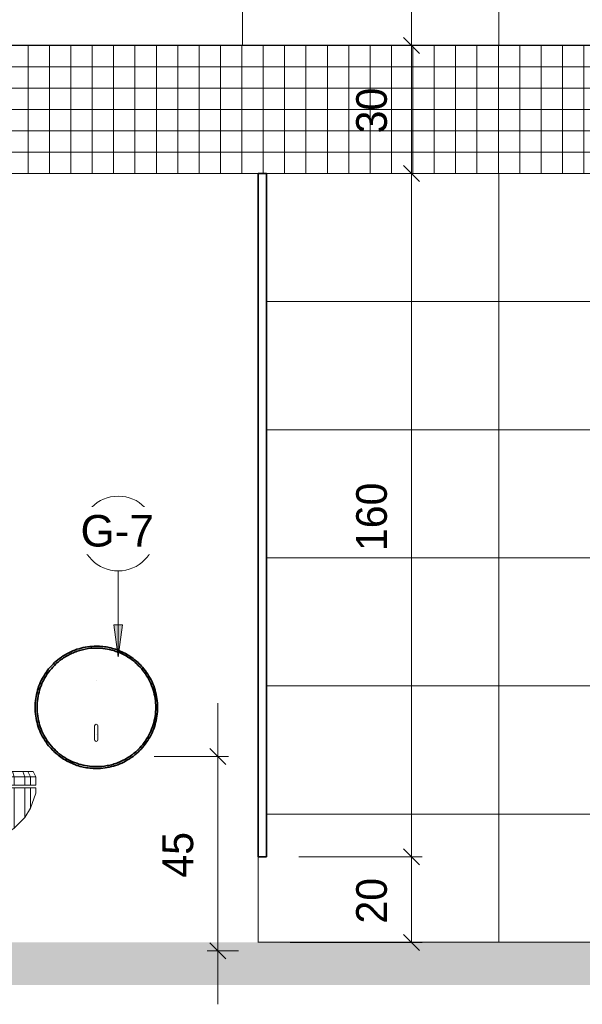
# Model space of a CAD drawing. Header units: metres. Extents: x -10.1 to 50.7, y -18 to 8.5.
# Tile 96 of 109: x 28.9 to 30.2, y -0.1 to 2.2. Entities that reach past the tile are written whole.
import ezdxf

# ---------------------------------------------------------------- set-up
doc = ezdxf.new("R2010")
doc.units = ezdxf.units.M
for name, color, linetype, lineweight in [('A-ANNO-DIMS', 4, 'Continuous', 18), ('A-ANNO-DIMS-25', 211, 'Continuous', 9), ('A-ANNO-KEYN', 231, 'Continuous', 9), ('A-DETL', 90, 'Continuous', 18), ('A-DETL-GENF', 92, 'Continuous', 18), ('A-GENM', 13, 'Continuous', 18), ('A-WALL', 113, 'Continuous', 18), ('A-WALL-PATT', 111, 'Continuous', 35), ('P-SANR-FIXT', 6, 'Continuous', 18)]:
    doc.layers.add(name, color=color, linetype=linetype, lineweight=lineweight)
doc.styles.add('Arial_1', font='arial.ttf', dxfattribs={"height": 0.073765})
doc.styles.add('Century Gothic_2', font='GOTHIC.TTF', dxfattribs={"height": 0.071856})
doc.dimstyles.new('_Cotas_detalhamento_3_mm_3', dxfattribs={"dimscale": 0.3048, "dimtxt": 0.075, "dimasz": 0.123031, "dimexe": 0.082021, "dimexo": 0.246063, "dimgap": 0.123031, "dimtad": 1, "dimdec": 0, "dimlfac": 100, "dimzin": 0, "dimdsep": 46, "dimtxsty": 'Century Gothic_2', "dimblk1": 'OBLIQUE', "dimblk2": 'OBLIQUE', "dimsah": 1, "dimcen": 0.09, "dimdle": 0.410105, "dimazin": 0, "dimtfac": 1, "dimtdec": 4, "dimtix": 1, "dimtmove": 0, "dimatfit": 3, "dimfxl": 1, "dimtvp": 1, "dimtolj": 1, "dimtzin": 0, "dimarcsym": 2})

# ---------------------------------------------------------------- blocks, each defined once
blk = doc.blocks.new('M_Toilet-Domestic-3D - M_Toilet-Domestic-3D-210232-Vista G')
at = {"layer": 'P-SANR-FIXT'}
for p, q in [((0.894, 0.7049), (0.7273, 0.7049)), ((0.9639, 0.7044), (0.9639, 0.7049)), ((0.9887, 0.661), (0.9858, 0.6933)), ((0.7273, 0.654), (0.894, 0.654)), ((0.9668, 0.4381), (0.9766, 0.654)), ((0.7273, 0.4381), (0.894, 0.4381)), ((0.894, 0.4381), (0.9668, 0.4381)), ((0.9576, 0.3935), (0.9668, 0.4381)), ((0.7273, 0.4011), (0.7288, 0.3935)), ((0.7288, 0.3935), (0.894, 0.3935)), ((0.894, 0.3935), (0.9576, 0.3935)), ((1.0464, 0.4001), (1.0401, 0.3873)), ((1.0464, 0.4001), (1.0589, 0.4001)), ((1.0589, 0.4001), (1.0528, 0.3873)), ((1.0589, 0.4001), (1.0711, 0.4001)), ((1.0711, 0.4001), (1.0655, 0.3873)), ((1.0711, 0.4001), (1.095, 0.4001)), ((1.095, 0.4001), (1.0909, 0.3873)), ((1.095, 0.4001), (1.1187, 0.4001)), ((1.1187, 0.4001), (1.1163, 0.3873)), ((1.1187, 0.4001), (1.143, 0.4001)), ((1.143, 0.4001), (1.1417, 0.3873)), ((1.143, 0.4001), (1.168, 0.4001)), ((1.168, 0.4001), (1.1672, 0.3873)), ((1.168, 0.4001), (1.1925, 0.4001)), ((1.1925, 0.4001), (1.242, 0.4001)), ((1.1925, 0.4001), (1.1925, 0.3873)), ((1.242, 0.4001), (1.2922, 0.4001)), ((1.242, 0.4001), (1.2431, 0.3873)), ((1.2922, 0.4001), (1.3424, 0.4001)), ((1.2922, 0.4001), (1.2941, 0.3873)), ((1.3424, 0.4001), (1.3925, 0.4001)), ((1.3424, 0.4001), (1.3448, 0.3873)), ((1.3925, 0.4001), (1.4424, 0.4001)), ((1.3925, 0.4001), (1.3956, 0.3873)), ((1.4424, 0.4001), (1.4668, 0.4001)), ((1.4424, 0.4001), (1.4464, 0.3873)), ((1.4668, 0.4001), (1.4788, 0.4001)), ((1.4668, 0.4001), (1.4718, 0.3873)), ((1.4788, 0.4001), (1.4909, 0.4001)), ((1.4788, 0.4001), (1.4845, 0.3873)), ((1.4909, 0.4001), (1.4972, 0.3873)), ((0.7534, 0.3746), (0.894, 0.3746)), ((0.933, 0.3746), (0.933, 0.3746)), ((1.0401, 0.3873), (1.0528, 0.3873)), ((1.0401, 0.3873), (1.0401, 0.3683)), ((1.0528, 0.3872), (1.0401, 0.3872)), ((1.0528, 0.3873), (1.0655, 0.3873)), ((1.0655, 0.3872), (1.0528, 0.3872)), ((1.0528, 0.3872), (1.0528, 0.3683)), ((1.0655, 0.3873), (1.0909, 0.3873)), ((1.0909, 0.3872), (1.0655, 0.3872)), ((1.0655, 0.3872), (1.0655, 0.3683)), ((1.0909, 0.3873), (1.1163, 0.3873)), ((1.1163, 0.3872), (1.0909, 0.3872)), ((1.0909, 0.3872), (1.0909, 0.3683)), ((1.1163, 0.3873), (1.1417, 0.3873)), ((1.1417, 0.3872), (1.1163, 0.3872)), ((1.1163, 0.3872), (1.1163, 0.3683)), ((1.1417, 0.3873), (1.1672, 0.3873)), ((1.1672, 0.3872), (1.1417, 0.3872)), ((1.1417, 0.3872), (1.1417, 0.3683)), ((1.1672, 0.3873), (1.1925, 0.3873)), ((1.1925, 0.3872), (1.1672, 0.3872)), ((1.1672, 0.3872), (1.1672, 0.3683)), ((1.1925, 0.3873), (1.2431, 0.3873)), ((1.2431, 0.3872), (1.1925, 0.3872)), ((1.1925, 0.3872), (1.1925, 0.3683)), ((1.2431, 0.3873), (1.2941, 0.3873)), ((1.2941, 0.3872), (1.2431, 0.3872)), ((1.2431, 0.3872), (1.2431, 0.3683)), ((1.2941, 0.3873), (1.3449, 0.3873)), ((1.2941, 0.3873), (1.2941, 0.3683)), ((1.3449, 0.3872), (1.2941, 0.3872)), ((1.3449, 0.3873), (1.3957, 0.3873)), ((1.3957, 0.3872), (1.3449, 0.3872)), ((1.3449, 0.3872), (1.3449, 0.3683)), ((1.3957, 0.3873), (1.4465, 0.3873)), ((1.4465, 0.3872), (1.3957, 0.3872)), ((1.3957, 0.3872), (1.3957, 0.3683)), ((1.4465, 0.3873), (1.4718, 0.3873)), ((1.4719, 0.3872), (1.4465, 0.3872)), ((1.4465, 0.3872), (1.4465, 0.3683)), ((1.4719, 0.3873), (1.4845, 0.3873)), ((1.4846, 0.3872), (1.4719, 0.3872)), ((1.4719, 0.3872), (1.4719, 0.3683)), ((1.4846, 0.3873), (1.4973, 0.3873)), ((1.4973, 0.3872), (1.4846, 0.3872)), ((1.4846, 0.3872), (1.4846, 0.3683)), ((1.4973, 0.3873), (1.4973, 0.3683)), ((0.7861, 0.3619), (0.7861, 0.3365)), ((0.7861, 0.3619), (0.7973, 0.3619)), ((0.7973, 0.3619), (1.0655, 0.3619)), ((1.0528, 0.3683), (1.0401, 0.3683)), ((1.0655, 0.3683), (1.0528, 0.3683)), ((1.0909, 0.3683), (1.0655, 0.3683)), ((1.0655, 0.3619), (1.0655, 0.3365)), ((1.0655, 0.3619), (1.0909, 0.3619)), ((1.1163, 0.3683), (1.0909, 0.3683)), ((1.0909, 0.3619), (1.1163, 0.3619)), ((1.0909, 0.204), (1.0909, 0.3619)), ((1.1417, 0.3683), (1.1163, 0.3683)), ((1.1163, 0.3619), (1.1417, 0.3619)), ((1.1163, 0.1895), (1.1163, 0.3619)), ((1.1672, 0.3683), (1.1417, 0.3683)), ((1.1417, 0.3619), (1.1672, 0.3619)), ((1.1417, 0.1827), (1.1417, 0.3619)), ((1.1925, 0.3683), (1.1672, 0.3683)), ((1.1672, 0.3619), (1.1925, 0.3619)), ((1.1672, 0.1782), (1.1672, 0.3619)), ((1.2431, 0.3683), (1.1925, 0.3683)), ((1.1925, 0.3619), (1.2431, 0.3619)), ((1.1925, 0.1976), (1.1925, 0.3619)), ((1.2941, 0.3683), (1.2431, 0.3683)), ((1.2431, 0.3619), (1.2941, 0.3619)), ((1.2431, 0.2019), (1.2431, 0.3619)), ((1.3449, 0.3683), (1.2941, 0.3683)), ((1.2941, 0.3619), (1.3449, 0.3619)), ((1.2941, 0.2048), (1.2941, 0.3619)), ((1.3957, 0.3683), (1.3449, 0.3683)), ((1.3449, 0.3619), (1.3957, 0.3619)), ((1.3449, 0.208), (1.3449, 0.3619)), ((1.4465, 0.3683), (1.3957, 0.3683)), ((1.3957, 0.3619), (1.4465, 0.3619)), ((1.3957, 0.2317), (1.3957, 0.3619)), ((1.4719, 0.3683), (1.4465, 0.3683)), ((1.4465, 0.3619), (1.4719, 0.3619)), ((1.4465, 0.267), (1.4465, 0.3619)), ((1.4846, 0.3683), (1.4719, 0.3683)), ((1.4719, 0.3619), (1.4846, 0.3619)), ((1.4719, 0.2924), (1.4719, 0.3619)), ((1.4973, 0.3683), (1.4846, 0.3683)), ((1.4846, 0.3619), (1.4973, 0.3619)), ((1.4846, 0.3144), (1.4846, 0.3619)), ((1.4846, 0.3144), (1.4973, 0.3492)), ((1.4973, 0.3492), (1.4973, 0.3619)), ((0.7973, 0.3365), (0.7861, 0.3365)), ((1.0655, 0.3365), (0.7973, 0.3365)), ((0.8115, 0.3365), (0.8115, 0.2064)), ((0.8496, 0.3365), (0.8496, 0.2064)), ((0.8496, 0.3365), (0.8496, 0.2064)), ((1.0528, 0.2645), (1.0401, 0.3365)), ((1.0401, 0.3365), (1.0528, 0.2645)), ((1.0528, 0.2645), (1.0528, 0.3365)), ((1.0655, 0.2296), (1.0655, 0.3365)), ((1.4719, 0.2924), (1.4846, 0.3144)), ((1.4465, 0.267), (1.4719, 0.2924)), ((1.0655, 0.2296), (1.0528, 0.2645)), ((1.0528, 0.2645), (1.0655, 0.2296)), ((1.3957, 0.2317), (1.4465, 0.267)), ((1.3449, 0.208), (1.3957, 0.2317)), ((1.085, 0.2064), (1.0655, 0.2296)), ((1.0655, 0.2296), (1.0909, 0.1994)), ((1.2992, 0.1914), (1.3449, 0.208)), ((0.8115, 0.2064), (0.7924, 0.0317)), ((0.8124, 0.2064), (0.8115, 0.2064)), ((0.8135, 0.2064), (0.8128, 0.2064)), ((0.816, 0.2064), (0.8135, 0.2064)), ((0.8178, 0.2064), (0.816, 0.2064)), ((0.8214, 0.2064), (0.8176, 0.2064)), ((0.824, 0.2064), (0.8214, 0.2064)), ((0.8289, 0.2064), (0.824, 0.2064)), ((0.8316, 0.2064), (0.8286, 0.2064)), ((0.8374, 0.2064), (0.8316, 0.2064)), ((0.8403, 0.2064), (0.8374, 0.2064)), ((0.8496, 0.2064), (0.8404, 0.2064)), ((0.8496, 0.2064), (0.8496, 0.0317)), ((0.8496, 0.2064), (1.085, 0.2064)), ((0.8496, 0.0317), (0.8496, 0.2064)), ((1.089, 0.2064), (0.8496, 0.2064)), ((1.0909, 0.1994), (1.1163, 0.185)), ((1.1163, 0.185), (1.1417, 0.1782)), ((1.1915, 0.1978), (1.1734, 0.0317)), ((1.3449, 0.0317), (1.3258, 0.2064)), ((1.1417, 0.1782), (1.1672, 0.1737)), ((1.1672, 0.1737), (1.1887, 0.1718)), ((0.7924, 0.0317), (0.789, 0)), ((0.7924, 0.0317), (0.9067, 0.0317)), ((0.9067, 0.0317), (0.9067, 0)), ((0.9068, 0), (0.9068, 0.0317)), ((1.2306, 0.0317), (0.9068, 0.0317)), ((1.1734, 0.0317), (1.2306, 0.0317)), ((1.2485, 0.0317), (1.2306, 0.0317)), ((1.2306, 0.0317), (1.2978, 0.0317)), ((1.2659, 0.0317), (1.2485, 0.0317)), ((1.2825, 0.0317), (1.2659, 0.0317)), ((1.2978, 0.0317), (1.2825, 0.0317)), ((1.3114, 0.0317), (1.2978, 0.0317)), ((1.2978, 0.0317), (1.3114, 0.0317)), ((1.323, 0.0317), (1.3114, 0.0317)), ((1.3114, 0.0317), (1.323, 0.0317)), ((1.3324, 0.0317), (1.323, 0.0317)), ((1.323, 0.0317), (1.3324, 0.0317)), ((1.3393, 0.0317), (1.3324, 0.0317)), ((1.3324, 0.0317), (1.3393, 0.0317)), ((1.3435, 0.0317), (1.3393, 0.0317)), ((1.3393, 0.0317), (1.3435, 0.0317)), ((1.3449, 0.0317), (1.3435, 0.0317)), ((1.3435, 0.0317), (1.3449, 0.0317)), ((1.3483, 0), (1.3449, 0.0317))]:
    blk.add_line(p, q, dxfattribs=at)
at = {"layer": 'P-SANR-FIXT', "flags": 128}
for points in [[(0.9732, 0.7049), (0.9731, 0.7049), (0.9729, 0.7049), (0.9726, 0.7049), (0.9722, 0.7049), (0.9716, 0.7049), (0.9709, 0.7049), (0.9701, 0.7049), (0.9692, 0.7049), (0.9681, 0.7049), (0.9669, 0.7049), (0.9657, 0.7049), (0.9642, 0.7049), (0.9627, 0.7049), (0.9611, 0.7049), (0.9594, 0.7049), (0.9575, 0.7049), (0.9556, 0.7049), (0.9535, 0.7049), (0.9514, 0.7049), (0.9492, 0.7049), (0.9469, 0.7049), (0.9445, 0.7049), (0.942, 0.7049), (0.9394, 0.7049), (0.9368, 0.7049), (0.9341, 0.7049), (0.9313, 0.7049), (0.9285, 0.7049), (0.9256, 0.7049), (0.9227, 0.7049), (0.9197, 0.7049), (0.9167, 0.7049), (0.9137, 0.7049), (0.9106, 0.7049), (0.9075, 0.7049), (0.9043, 0.7049), (0.9012, 0.7049), (0.898, 0.7049), (0.8949, 0.7049), (0.894, 0.7049)], [(0.9717, 0.7049), (0.972, 0.7049), (0.9725, 0.7049), (0.9729, 0.7049), (0.9731, 0.7049), (0.9732, 0.7049), (0.9732, 0.7049)], [(0.9732, 0.7049), (0.9737, 0.7048), (0.9742, 0.7048), (0.9747, 0.7048), (0.9752, 0.7047), (0.9757, 0.7046), (0.9762, 0.7045), (0.9767, 0.7044), (0.9772, 0.7042), (0.9777, 0.704), (0.9781, 0.7038), (0.9786, 0.7036), (0.9791, 0.7034), (0.9795, 0.7032), (0.9799, 0.7029), (0.9804, 0.7026), (0.9808, 0.7023), (0.9812, 0.702), (0.9816, 0.7017), (0.9819, 0.7014), (0.9823, 0.701), (0.9826, 0.7006), (0.983, 0.7002), (0.9833, 0.6998), (0.9836, 0.6994), (0.9839, 0.699), (0.9841, 0.6986), (0.9844, 0.6981), (0.9846, 0.6977), (0.9848, 0.6972), (0.985, 0.6968), (0.9852, 0.6963), (0.9854, 0.6958), (0.9855, 0.6953), (0.9856, 0.6948), (0.9857, 0.6943), (0.9858, 0.6938), (0.9858, 0.6933)], [(0.894, 0.654), (0.8976, 0.654), (0.9011, 0.654), (0.9046, 0.654), (0.9081, 0.654), (0.9116, 0.654), (0.915, 0.654), (0.9184, 0.654), (0.9218, 0.654), (0.9251, 0.654), (0.9284, 0.654), (0.9316, 0.654), (0.9348, 0.654), (0.9379, 0.654), (0.9409, 0.654), (0.9439, 0.654), (0.9468, 0.654), (0.9496, 0.654), (0.9523, 0.654), (0.9549, 0.654), (0.9574, 0.654), (0.9598, 0.654), (0.9621, 0.654), (0.9643, 0.654), (0.9664, 0.654), (0.9683, 0.654), (0.9702, 0.654), (0.9719, 0.654), (0.9735, 0.654), (0.975, 0.654), (0.9763, 0.654), (0.9776, 0.654), (0.9786, 0.654), (0.9796, 0.654), (0.9804, 0.654), (0.9811, 0.654), (0.9816, 0.654), (0.982, 0.654), (0.9822, 0.654), (0.9823, 0.654), (0.9823, 0.654)], [(0.9847, 0.6545), (0.9845, 0.6544), (0.9842, 0.6543), (0.984, 0.6543), (0.9837, 0.6542), (0.9835, 0.6542), (0.9832, 0.6541), (0.983, 0.6541), (0.9827, 0.6541), (0.9825, 0.6541)], [(0.987, 0.6561), (0.9868, 0.6559), (0.9866, 0.6557), (0.9864, 0.6555), (0.9862, 0.6554), (0.986, 0.6552), (0.9858, 0.6551), (0.9856, 0.6549), (0.9854, 0.6548), (0.9852, 0.6547)], [(0.9883, 0.6582), (0.9882, 0.658), (0.9881, 0.6577), (0.988, 0.6575), (0.9879, 0.6573), (0.9877, 0.6571), (0.9876, 0.6569), (0.9875, 0.6566), (0.9873, 0.6564), (0.9871, 0.6562)], [(0.9887, 0.6607), (0.9887, 0.6604), (0.9887, 0.6602), (0.9887, 0.6599), (0.9887, 0.6597), (0.9886, 0.6594), (0.9886, 0.6592), (0.9885, 0.6589), (0.9885, 0.6587), (0.9884, 0.6584)], [(0.9576, 0.3935), (0.9573, 0.3925), (0.957, 0.3915), (0.9567, 0.3906), (0.9563, 0.3897), (0.9558, 0.3887), (0.9553, 0.3878), (0.9548, 0.387), (0.9543, 0.3861), (0.9537, 0.3853), (0.9531, 0.3844), (0.9525, 0.3837), (0.9518, 0.3829), (0.9511, 0.3822), (0.9504, 0.3814), (0.9496, 0.3808), (0.9488, 0.3801), (0.948, 0.3795), (0.9472, 0.3789), (0.9463, 0.3784), (0.9455, 0.3779), (0.9446, 0.3774), (0.9436, 0.377), (0.9427, 0.3765), (0.9418, 0.3762), (0.9408, 0.3759), (0.9398, 0.3756), (0.9388, 0.3753), (0.9379, 0.3751), (0.9369, 0.3749), (0.9358, 0.3748), (0.9348, 0.3747), (0.9338, 0.3747), (0.9331, 0.3746)], [(0.894, 0.3746), (0.8956, 0.3746), (0.8971, 0.3746), (0.8987, 0.3746), (0.9002, 0.3746), (0.9018, 0.3746), (0.9033, 0.3746), (0.9048, 0.3746), (0.9063, 0.3746), (0.9078, 0.3746), (0.9092, 0.3746), (0.9107, 0.3746), (0.9121, 0.3746), (0.9134, 0.3746), (0.9148, 0.3746), (0.9161, 0.3746), (0.9173, 0.3746), (0.9186, 0.3746), (0.9198, 0.3746), (0.9209, 0.3746), (0.922, 0.3746), (0.9231, 0.3746), (0.9241, 0.3746), (0.9251, 0.3746), (0.926, 0.3746), (0.9269, 0.3746), (0.9277, 0.3746), (0.9285, 0.3746), (0.9292, 0.3746), (0.9298, 0.3746), (0.9304, 0.3746), (0.931, 0.3746), (0.9314, 0.3746), (0.9319, 0.3746), (0.9322, 0.3746), (0.9325, 0.3746), (0.9327, 0.3746), (0.9329, 0.3746), (0.933, 0.3746), (0.9331, 0.3746), (0.9331, 0.3746)]]:
    blk.add_lwpolyline(points, dxfattribs=at)
at = {"layer": 'P-SANR-FIXT'}
blk.add_open_spline([(0.7288, 0.3935), (0.7293, 0.3917), (0.7303, 0.3891), (0.7322, 0.3859), (0.7339, 0.3837), (0.7358, 0.3817), (0.7379, 0.3799), (0.7402, 0.3783), (0.7426, 0.377), (0.7452, 0.376), (0.7487, 0.375), (0.7515, 0.3746), (0.7534, 0.3746)], degree=3, knots=[-1, -1, -1, -1, -0.833333, -0.75, -0.666667, -0.583333, -0.5, -0.416667, -0.333333, -0.25, -0.166667, 0, 0, 0, 0], dxfattribs=at)
blk = doc.blocks.new('Toilet_tissue_dispenser_12762 - Toilet_tissue_dispenser_12762-355518-Vista G')
at = {"layer": 'A-GENM'}
for p, q in [((1.6347, 0.4744), (1.6347, 0.5066)), ((1.6427, 0.5066), (1.6427, 0.4744))]:
    blk.add_line(p, q, dxfattribs=at)
for centre, start_param, end_param in [((1.6387, 0.5066), 0, 1.570796), ((1.6387, 0.5066), 4.712389, 6.283185), ((1.6387, 0.4744), 1.570796, 3.141593), ((1.6387, 0.4744), 3.141593, 4.712389)]:
    blk.add_ellipse(centre, major_axis=(0, 0.004), ratio=1, start_param=start_param, end_param=end_param, dxfattribs=at)
at = {"layer": 'A-GENM', "lineweight": 35}
for points, knots in [([(1.6387, 0.6934), (1.6319, 0.6934), (1.6183, 0.6925), (1.5983, 0.6881), (1.5791, 0.6809), (1.5551, 0.6678), (1.5291, 0.6453), (1.5068, 0.6105), (1.4951, 0.5709), (1.4951, 0.5296), (1.5068, 0.4899), (1.5272, 0.4581), (1.5523, 0.4347), (1.5788, 0.419), (1.6032, 0.4108), (1.6234, 0.4076), (1.6336, 0.407), (1.6387, 0.407)], [0, 0, 0, 0, 0.045455, 0.090909, 0.136364, 0.181818, 0.272727, 0.363636, 0.454545, 0.545455, 0.636364, 0.727273, 0.795455, 0.863636, 0.931818, 0.965909, 1, 1, 1, 1]), ([(1.6387, 0.407), (1.6456, 0.407), (1.6592, 0.408), (1.6792, 0.4123), (1.6985, 0.4195), (1.7225, 0.4326), (1.7485, 0.4551), (1.7709, 0.4899), (1.7825, 0.5296), (1.7825, 0.5709), (1.7709, 0.6106), (1.7504, 0.6424), (1.7253, 0.6658), (1.6987, 0.6815), (1.6743, 0.6896), (1.6541, 0.6929), (1.6439, 0.6934), (1.6387, 0.6934)], [0, 0, 0, 0, 0.045455, 0.090909, 0.136364, 0.181818, 0.272727, 0.363636, 0.454545, 0.545455, 0.636364, 0.727273, 0.795455, 0.863636, 0.931818, 0.965909, 1, 1, 1, 1]), ([(1.6387, 0.4114), (1.6318, 0.4114), (1.618, 0.4124), (1.5977, 0.4171), (1.5783, 0.4247), (1.5543, 0.4386), (1.5287, 0.4624), (1.5077, 0.4988), (1.4984, 0.5397), (1.5015, 0.5816), (1.5168, 0.6206), (1.5397, 0.6494), (1.5645, 0.6684), (1.5839, 0.6782), (1.6003, 0.6838), (1.6172, 0.6878), (1.63, 0.6891), (1.6387, 0.6891)], [0, 0, 0, 0, 0.047619, 0.095238, 0.142857, 0.190476, 0.285714, 0.380952, 0.47619, 0.571429, 0.666667, 0.761905, 0.821429, 0.880952, 0.910714, 0.940476, 1, 1, 1, 1]), ([(1.6387, 0.6891), (1.6457, 0.6891), (1.6595, 0.6881), (1.6799, 0.6835), (1.6993, 0.6759), (1.7234, 0.662), (1.7491, 0.6382), (1.7701, 0.6018), (1.7795, 0.5608), (1.7763, 0.5188), (1.7609, 0.4797), (1.738, 0.4509), (1.7131, 0.4319), (1.6937, 0.4221), (1.6773, 0.4166), (1.6603, 0.4125), (1.6474, 0.4114), (1.6387, 0.4114)], [0, 0, 0, 0, 0.047619, 0.095238, 0.142857, 0.190476, 0.285714, 0.380952, 0.47619, 0.571429, 0.666667, 0.761905, 0.821429, 0.880952, 0.910714, 0.940476, 1, 1, 1, 1])]:
    blk.add_open_spline(points, degree=3, knots=knots, dxfattribs=at)
blk = doc.blocks.new('Toilet_tissue_dispenser_12762 - Toilet_tissue_dispenser_12762-V26-Vista G')
at = {"layer": 'A-GENM'}
for p, q in [((1.6388, 0.6126), (1.6387, 0.6126)), ((1.6387, 0.4878), (1.6388, 0.4878))]:
    blk.add_line(p, q, dxfattribs=at)
blk = doc.blocks.new('DIMBLOCK89-Vista G')
at = {"layer": 'A-ANNO-DIMS-25', "lineweight": 18}
for p, q in [((29.78, 0.2), (29.7613, 0.2188)), ((29.78, 0.2), (29.7988, 0.1812)), ((29.78, 0), (29.7613, 0.0188)), ((29.78, 0), (29.7988, -0.0188))]:
    blk.add_line(p, q, dxfattribs=at)
at = {"layer": 'A-ANNO-DIMS-25'}
for p, q in [((29.516, 0.2), (29.805, 0.2)), ((29.78, 0.2), (29.516, 0.2)), ((29.78, 0), (29.78, 0.2)), ((29.496, 0), (29.805, 0)), ((29.78, 0), (29.496, 0))]:
    blk.add_line(p, q, dxfattribs=at)
at = {"layer": 'A-ANNO-DIMS-25', "color": 0, "insert": (29.6504, 0.044), "char_height": 0.07186, "width": 0.134286, "attachment_point": 1, "rotation": 90, "line_spacing_factor": 0.984117, "style": 'Century Gothic_2'}
blk.add_mtext('20', dxfattribs=at)
blk = doc.blocks.new('_Oblique')
at = {"color": 0, "linetype": 'ByBlock', "lineweight": -2}
blk.add_line((-0.5, -0.5), (0.5, 0.5), dxfattribs=at)
blk = doc.blocks.new('DIMBLOCK90-Vista G')
at = {"layer": 'A-ANNO-DIMS-25'}
for p, q in [((29.516, 1.8), (29.805, 1.8)), ((29.78, 1.8), (29.516, 1.8)), ((29.78, 0.2), (29.78, 1.8)), ((29.516, 0.2), (29.805, 0.2)), ((29.78, 0.2), (29.516, 0.2))]:
    blk.add_line(p, q, dxfattribs=at)
at = {"layer": 'A-ANNO-DIMS-25', "lineweight": 18}
for p, q in [((29.78, 1.8), (29.7613, 1.8188)), ((29.78, 1.8), (29.7988, 1.7812)), ((29.78, 0.2), (29.7613, 0.2188)), ((29.78, 0.2), (29.7988, 0.1812))]:
    blk.add_line(p, q, dxfattribs=at)
at = {"layer": 'A-ANNO-DIMS-25', "color": 0, "insert": (29.6504, 0.9161), "char_height": 0.07186, "width": 0.201429, "attachment_point": 1, "rotation": 90, "line_spacing_factor": 0.984117, "style": 'Century Gothic_2'}
blk.add_mtext('160', dxfattribs=at)
blk = doc.blocks.new('DIMBLOCK91-Vista G')
at = {"layer": 'A-ANNO-DIMS-25'}
for p, q in [((29.8285, 2.1), (29.755, 2.1)), ((29.78, 1.8), (29.78, 2.1)), ((29.78, 2.1), (29.8285, 2.1)), ((29.516, 1.8), (29.805, 1.8)), ((29.78, 1.8), (29.516, 1.8))]:
    blk.add_line(p, q, dxfattribs=at)
at = {"layer": 'A-ANNO-DIMS-25', "lineweight": 18}
for p, q in [((29.78, 2.1), (29.7613, 2.1187)), ((29.78, 2.1), (29.7988, 2.0812)), ((29.78, 1.8), (29.7613, 1.8188)), ((29.78, 1.8), (29.7988, 1.7812))]:
    blk.add_line(p, q, dxfattribs=at)
at = {"layer": 'A-ANNO-DIMS-25', "color": 0, "insert": (29.6504, 1.894), "char_height": 0.07186, "width": 0.134286, "attachment_point": 1, "rotation": 90, "line_spacing_factor": 0.984117, "style": 'Century Gothic_2'}
blk.add_mtext('30', dxfattribs=at)
blk = doc.blocks.new('DIMBLOCK92-Vista G')
at = {"layer": 'A-ANNO-DIMS-25'}
for p, q in [((29.78, 2.1), (29.78, 3.975)), ((29.8285, 3.85), (29.755, 3.85)), ((29.78, 3.85), (29.8285, 3.85)), ((29.8285, 2.1), (29.755, 2.1)), ((29.78, 2.1), (29.8285, 2.1))]:
    blk.add_line(p, q, dxfattribs=at)
at = {"layer": 'A-ANNO-DIMS-25', "lineweight": 18}
for p, q in [((29.78, 3.85), (29.7613, 3.8687)), ((29.78, 3.85), (29.7988, 3.8312)), ((29.78, 2.1), (29.7613, 2.1187)), ((29.78, 2.1), (29.7988, 2.0812))]:
    blk.add_line(p, q, dxfattribs=at)
at = {"layer": 'A-ANNO-DIMS-25', "color": 0, "insert": (29.6504, 2.8911), "char_height": 0.07186, "width": 0.201429, "attachment_point": 1, "rotation": 90, "line_spacing_factor": 0.984117, "style": 'Century Gothic_2'}
blk.add_mtext('175', dxfattribs=at)
blk = doc.blocks.new('M_Identificador de nota-chave - Texto da nota-chave-86548-Vista G')
at = {"layer": 'A-ANNO-KEYN'}
blk.add_circle((0.8809, 1.0188), 0.0875, dxfattribs=at)
blk = doc.blocks.new('DIMBLOCK93-Vista G')
at = {"layer": 'A-ANNO-DIMS-25'}
for p, q in [((29.3269, -0.145), (29.3269, 0.56)), ((29.1776, 0.435), (29.3519, 0.435)), ((29.3269, 0.435), (29.1776, 0.435)), ((29.3754, -0.02), (29.3019, -0.02)), ((29.3269, -0.02), (29.3754, -0.02))]:
    blk.add_line(p, q, dxfattribs=at)
at = {"layer": 'A-ANNO-DIMS-25', "lineweight": 18}
for p, q in [((29.3269, 0.435), (29.3082, 0.4537)), ((29.3269, 0.435), (29.3457, 0.4162)), ((29.3269, -0.02), (29.3082, -0.0013)), ((29.3269, -0.02), (29.3457, -0.0388))]:
    blk.add_line(p, q, dxfattribs=at)
at = {"layer": 'A-ANNO-DIMS-25', "color": 0, "insert": (29.1973, 0.1515), "char_height": 0.07186, "width": 0.134286, "attachment_point": 1, "rotation": 90, "line_spacing_factor": 0.984117, "style": 'Century Gothic_2'}
blk.add_mtext('45', dxfattribs=at)

msp = doc.modelspace()

# ---------------------------------------------------------------- hatches: boundary and pattern name
at = {"layer": 'A-ANNO-KEYN'}
msp.add_hatch(color=256, dxfattribs=at).paths.add_polyline_path([(29.0938, 0.6688), (29.1036, 0.7438), (29.0839, 0.7438)], flags=0)
at = {"layer": 'A-DETL-GENF'}
h = msp.add_hatch(color=7, dxfattribs=at)
h.paths.add_polyline_path([(28.623, -0.1), (33.1865, -0.1), (33.1865, 0), (27.971, 0), (27.971, -0.1), (28.297, -0.1)], flags=0)
h.paths.add_polyline_path([(27.971, 3.85), (33.1867, 3.85), (33.1867, 4), (27.971, 4)], flags=0)
h = msp.add_hatch(dxfattribs=at)
h.set_pattern_fill('FP_21', color=12, style=0, pattern_type=2)
h.set_pattern_definition([(0, (-27.467, 0), (0, 0.05), []), (90, (-27.467, 0), (-0.05, 3e-18), [])])
h.paths.add_polyline_path([(28.121, 1.8), (30.241, 1.8), (30.241, 2), (31.081, 2), (31.081, 1.8), (33.181, 1.8), (33.181, 2.1), (28.121, 2.1), (28.121, 1.9499)], flags=0)
h.paths.add_polyline_path([(33.1699, 2.073), (33.1699, 2.073), (33.1728, 2.073)], flags=0)
h.paths.add_polyline_path([(33.1699, 2.08), (33.1699, 2.08), (33.1714, 2.0801)], flags=0)
at = {"layer": 'A-WALL-PATT', "lineweight": 18}
h = msp.add_hatch(dxfattribs=at)
h.set_pattern_fill('FP_20', color=256, style=0, pattern_type=2)
h.set_pattern_definition([(0, (-27.016, 0), (0, 0.3), []), (90, (-27.016, 0), (-0.6, 4e-17), [])])
h.paths.add_polyline_path([(29.441, 0), (30.241, 0), (30.241, 1.8), (29.441, 1.8), (29.441, 0.2), (29.421, 0.2), (29.421, 0)], flags=0)
h.paths.add_polyline_path([(31.5571, 0), (31.871, 0), (31.871, 1.8), (31.081, 1.8), (31.081, 0), (31.3941, 0)], flags=0)
h.paths.add_polyline_path([(33.0801, 2.1), (33.1779, 2.1001), (33.1779, 2.1022), (33.181, 2.1022), (33.181, 3.2), (28.131, 3.2), (28.1311, 3.0982), (28.141, 3.0982), (28.141, 2.1017), (28.131, 2.1017), (28.131, 2.1), (33.0241, 2.1)], flags=0)

# ---------------------------------------------------------------- linework, layer by layer
at = {"layer": 'A-ANNO-KEYN'}
for p, q in [((29.0938, 0.8295), (29.0938, 0.8697)), ((29.0938, 0.6688), (29.0938, 0.8295)), ((29.1036, 0.7438), (29.0839, 0.7438)), ((29.0839, 0.7438), (29.0938, 0.6688)), ((29.0938, 0.6688), (29.1036, 0.7438))]:
    msp.add_line(p, q, dxfattribs=at)
at = {"layer": 'A-DETL'}
for p, q in [((33.181, 2.1), (28.121, 2.1)), ((28.121, 1.8), (30.241, 1.8))]:
    msp.add_line(p, q, dxfattribs=at)
at = {"layer": 'A-WALL'}
for p, q in [((29.421, 1.8), (28.131, 1.8)), ((29.421, 0), (29.421, 0.2))]:
    msp.add_line(p, q, dxfattribs=at)
at = {"layer": 'A-WALL', "lineweight": 35}
for p, q in [((29.441, 1.8), (29.421, 1.8)), ((29.421, 1.8), (29.421, 0.2)), ((29.441, 0.2), (29.441, 1.8)), ((29.421, 0.2), (29.441, 0.2))]:
    msp.add_line(p, q, dxfattribs=at)

# ---------------------------------------------------------------- block references
at = {"layer": 'A-ANNO-KEYN'}
msp.add_blockref('M_Identificador de nota-chave - Texto da nota-chave-86548-Vista G', (28.2129, -0.0616), dxfattribs=at)
at = {"layer": 'A-GENM'}
for name in ['Toilet_tissue_dispenser_12762 - Toilet_tissue_dispenser_12762-355518-Vista G', 'Toilet_tissue_dispenser_12762 - Toilet_tissue_dispenser_12762-V26-Vista G']:
    msp.add_blockref(name, (27.4038, 0), dxfattribs=at)
at = {"layer": 'P-SANR-FIXT'}
msp.add_blockref('M_Toilet-Domestic-3D - M_Toilet-Domestic-3D-210232-Vista G', (27.4038, 0), dxfattribs=at)

# ---------------------------------------------------------------- dimensions: what is measured, and where the dimension line sits
at = {"layer": 'A-ANNO-DIMS', "lineweight": 9}
for base, p1, p2, override, picture, middle in [((29.78, 3.85), (29.7535, 2.1), (29.7535, 3.85), {"dimpost": '<>', "dimfxl": 1.75}, 'DIMBLOCK92-Vista G', (29.7057, 2.975)), ((29.78, 2.1), (29.441, 1.8), (29.7535, 2.1), {"dimpost": '<>', "dimfxl": 0.433178}, 'DIMBLOCK91-Vista G', (29.7048, 1.95)), ((29.78, 1.8), (29.441, 0.2), (29.441, 1.8), {"dimpost": '<>', "dimfxl": 1.6}, 'DIMBLOCK90-Vista G', (29.7048, 1)), ((29.32692, 0.43497), (29.3004, -0.02), (29.10258, 0.43497), {"dimpost": '<>', "dimfxl": 0.496116}, 'DIMBLOCK93-Vista G', (29.25169, 0.20748)), ((29.78, 0.2), (29.421, 0), (29.441, 0.2), {"dimpost": '<>', "dimfxl": 0.200998}, 'DIMBLOCK89-Vista G', (29.7048, 0.1))]:
    dim = msp.add_linear_dim(base=base, p1=p1, p2=p2, angle=90, dimstyle='_Cotas_detalhamento_3_mm_3', override=override, dxfattribs=at)
    dim.commit()
    dim.dimension.update_dxf_attribs({"geometry": picture, "text_midpoint": middle})

# ---------------------------------------------------------------- next in the draw order: texts
at = {"layer": 'A-ANNO-KEYN', "insert": (29.0915, 1.0005), "char_height": 0.07376, "width": 0.2043, "attachment_point": 2, "line_spacing_factor": 0.938532, "style": 'Arial_1', "bg_fill": 3, "box_fill_scale": 1.25, "bg_fill_color": 0, "bg_fill_transparency": 0}
msp.add_mtext('G-7', dxfattribs=at)

doc.saveas('drawing.dxf')
